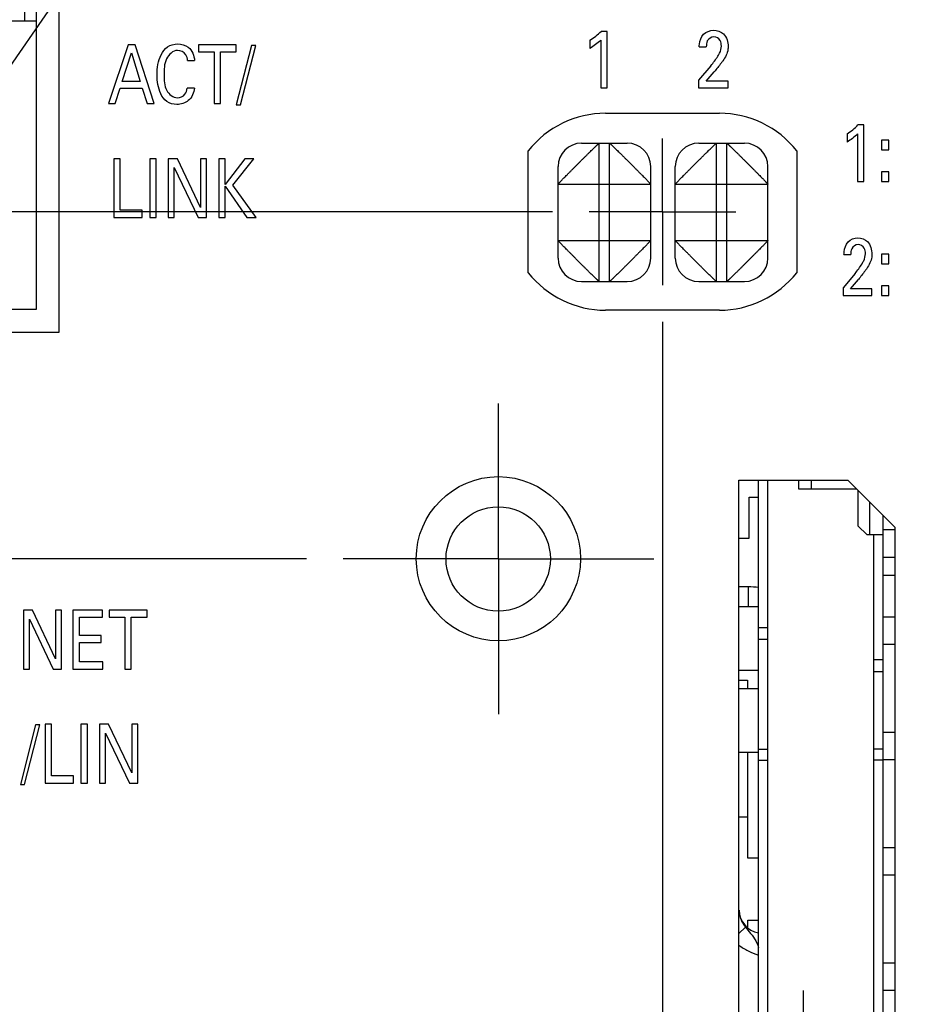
# Model space of a CAD drawing. Header units: inches. Extents: x 0 to 34, y 0 to 22.
# Tile 24 of 59: x 10.3 to 11.9, y 10.7 to 12.3. Entities that reach past the tile are written whole.
import ezdxf

# ---------------------------------------------------------------- set-up
doc = ezdxf.new("R2010")
doc.units = ezdxf.units.IN
doc.header["$LTSCALE"] = 1.87
doc.header["$MEASUREMENT"] = 0
doc.linetypes.add('CENTER', pattern=[0.6, 0.375, -0.075, 0.075, -0.075])
doc.layers.get('0').update_dxf_attribs({"linetype": 'CONTINUOUS'})
for name, color, linetype in [('02___PRT_ALL_AXES', 7, 'CONTINUOUS'), ('ARTWORK', 7, 'CONTINUOUS'), ('DETAIL', 7, 'CONTINUOUS'), ('DIMENSIONS', 7, 'CONTINUOUS'), ('ECAD_695487_01_43_SOT363_REV2', 7, 'CONTINUOUS'), ('ECAD_697560_01_77_C_145_BGA_FZJ', 7, 'CONTINUOUS'), ('ECAD_712622_01_16_R_2_0402_PKO_', 7, 'CONTINUOUS'), ('ECAD_712750_01_16_R_2_0402_PKO_', 7, 'CONTINUOUS'), ('ECAD_714436_01_16_R_2_0402_PKO_', 7, 'CONTINUOUS'), ('ECAD_733118_01_40_SOT363_REV2', 7, 'CONTINUOUS'), ('ECAD_R0603_SPARE_24_2_0603_PKO_', 7, 'CONTINUOUS'), ('THREAD', 7, 'CONTINUOUS')]:
    doc.layers.add(name, color=color, linetype=linetype)
doc.styles.get("Standard").update_dxf_attribs({"font": 'txt', "width": 0.8})
doc.dimstyles.new('DIMSTYLE_1', dxfattribs={"dimtxt": 0.125, "dimasz": 0.18, "dimexe": 0.125, "dimexo": 0.0625, "dimgap": 0.03125, "dimtad": 0, "dimtih": 1, "dimtoh": 1, "dimlfac": 0.5, "dimzin": 4, "dimdsep": 46, "dimtxsty": 'STANDARD', "dimblk": '_FILLED', "dimblk1": '_FILLED', "dimblk2": '_FILLED', "dimcen": 0.09, "dimadec": 0, "dimazin": 0, "dimtp": 0.01, "dimtm": 0.01, "dimtfac": 1, "dimtofl": 0, "dimtmove": 0, "dimatfit": 3, "dimldrblk": '_FILLED', "dimfxl": 1, "dimtolj": 1, "dimtzin": 4, "dimarcsym": 0})
doc.dimstyles.new('DIMSTYLE_2', dxfattribs={"dimtxt": 0.125, "dimasz": 0.18, "dimexe": 0.125, "dimexo": 0.0625, "dimgap": 0.03125, "dimtad": 0, "dimtih": 1, "dimtoh": 1, "dimlfac": 0.5, "dimzin": 4, "dimdsep": 46, "dimtxsty": 'STANDARD', "dimblk": '_FILLED', "dimblk1": '_FILLED', "dimblk2": '_FILLED', "dimcen": 0.09, "dimadec": 0, "dimazin": 0, "dimtp": 0.001, "dimtm": 0.001, "dimtfac": 1, "dimtofl": 0, "dimtmove": 0, "dimatfit": 3, "dimldrblk": '_FILLED', "dimfxl": 1, "dimtolj": 1, "dimtzin": 4, "dimarcsym": 0})
doc.dimstyles.get("Standard").update_dxf_attribs({"dimtxt": 0.125, "dimasz": 0.18, "dimexe": 0.125, "dimexo": 0.0625, "dimgap": 0.09, "dimtad": 0, "dimtih": 1, "dimtoh": 1, "dimdec": 3, "dimzin": 4, "dimdsep": 46, "dimtxsty": 'STANDARD', "dimblk": '_FILLED', "dimblk1": '_FILLED', "dimblk2": '_FILLED', "dimcen": 0.09, "dimadec": 0, "dimazin": 0, "dimtol": 1, "dimtp": 0.01, "dimtm": 0.01, "dimtfac": 1, "dimtdec": 3, "dimtofl": 0, "dimtmove": 0, "dimatfit": 3, "dimldrblk": '_FILLED', "dimfxl": 1, "dimtolj": 1, "dimtzin": 4, "dimarcsym": 0})

# ---------------------------------------------------------------- blocks, each defined once
blk = doc.blocks.new('*D32')
at = {"layer": 'DIMENSIONS', "color": 6, "linetype": 'CONTINUOUS'}
blk.add_line((10.8284, 11.422), (4.0538, 11.422), dxfattribs=at)
at = {"layer": 'DIMENSIONS', "color": 6, "linetype": 'CONTINUOUS', "insert": (3.9913, 11.4845), "char_height": 0.125, "width": 1.125, "attachment_point": 3, "line_spacing_factor": 0.9}
blk.add_mtext('1.72{\\Ftxt.shx;\\W1.000000;\\H0.125000; }[43.6]', dxfattribs=at)
blk = doc.blocks.new('_FILLED')
at = {"color": 0, "linetype": 'BYBLOCK'}
blk.add_solid([(0, 0), (-1, 0.1736), (-1, -0.1736)], dxfattribs=at)
blk = doc.blocks.new('*D38')
at = {"layer": 'DIMENSIONS', "color": 6, "linetype": 'CONTINUOUS'}
blk.add_line((11.2482, 12.014), (4.0538, 12.014), dxfattribs=at)
at = {"layer": 'DIMENSIONS', "color": 6, "linetype": 'CONTINUOUS', "insert": (3.9913, 12.0765), "char_height": 0.125, "width": 1.125, "attachment_point": 3, "line_spacing_factor": 0.9}
blk.add_mtext('2.01{\\Ftxt.shx;\\W1.000000;\\H0.125000; }[51.1]', dxfattribs=at)
blk = doc.blocks.new('*D39')
at = {"layer": 'DIMENSIONS', "color": 2, "linetype": 'CONTINUOUS'}
for p, q in [((10.8479, 13.361), (10.7504, 13.1732)), ((11.4633, 13.361), (10.8479, 13.361)), ((10.7504, 13.1732), (4.0538, 13.1732))]:
    blk.add_line(p, q, dxfattribs=at)
at = {"layer": 'DIMENSIONS', "color": 2, "linetype": 'CONTINUOUS', "insert": (3.9913, 13.2357), "char_height": 0.125, "width": 1.125, "attachment_point": 3, "line_spacing_factor": 0.9}
blk.add_mtext('2.69{\\Ftxt.shx;\\W1.000000;\\H0.125000; }[68.2]', dxfattribs=at)
blk = doc.blocks.new('*D44')
at = {"layer": 'DIMENSIONS', "color": 6, "linetype": 'CONTINUOUS'}
blk.add_line((11.4359, 11.8263), (11.4359, 7.3015), dxfattribs=at)
at = {"layer": 'DIMENSIONS', "color": 6, "linetype": 'CONTINUOUS', "insert": (11.3734, 7.239), "char_height": 0.125, "width": 1.125, "attachment_point": 3, "rotation": 90, "line_spacing_factor": 0.9}
blk.add_mtext('3.29{\\Ftxt.shx;\\W1.000000;\\H0.125000; }[83.4]', dxfattribs=at)
blk = doc.blocks.new('*D49')
at = {"layer": 'DIMENSIONS', "color": 2, "linetype": 'CONTINUOUS'}
blk.add_line((11.4359, 11.8263), (11.4359, 7.3015), dxfattribs=at)
at = {"layer": 'DIMENSIONS', "color": 2, "linetype": 'CONTINUOUS', "insert": (11.3734, 7.239), "char_height": 0.125, "width": 1.125, "attachment_point": 3, "rotation": 90, "line_spacing_factor": 0.9}
blk.add_mtext('3.29{\\Ftxt.shx;\\W1.000000;\\H0.125000; }[83.4]', dxfattribs=at)
blk = doc.blocks.new('*D51')
at = {"layer": 'DIMENSIONS', "color": 2, "linetype": 'CONTINUOUS'}
blk.add_line((10.8284, 11.422), (4.0538, 11.422), dxfattribs=at)
at = {"layer": 'DIMENSIONS', "color": 2, "linetype": 'CONTINUOUS', "insert": (3.9913, 11.4845), "char_height": 0.125, "width": 1.125, "attachment_point": 3, "line_spacing_factor": 0.9}
blk.add_mtext('1.72{\\Ftxt.shx;\\W1.000000;\\H0.125000; }[43.6]', dxfattribs=at)
blk = doc.blocks.new('*D52')
at = {"layer": 'DIMENSIONS', "color": 2, "linetype": 'CONTINUOUS'}
blk.add_line((11.2482, 12.014), (4.0538, 12.014), dxfattribs=at)
at = {"layer": 'DIMENSIONS', "color": 2, "linetype": 'CONTINUOUS', "insert": (3.9913, 12.0765), "char_height": 0.125, "width": 1.125, "attachment_point": 3, "line_spacing_factor": 0.9}
blk.add_mtext('2.01{\\Ftxt.shx;\\W1.000000;\\H0.125000; }[51.1]', dxfattribs=at)

msp = doc.modelspace()

# ---------------------------------------------------------------- linework, layer by layer
at = {"color": 3, "linetype": 'CONTINUOUS'}
for p, q in [((10.4059, 14.348), (10.4059, 11.808)), ((11.3388, 12.182), (11.5329, 12.182)), ((11.2069, 11.91), (11.2069, 12.118)), ((11.6649, 12.118), (11.6649, 11.91)), ((11.5329, 11.846), (11.3388, 11.846)), ((10.4059, 11.808), (9.2459, 11.808)), ((11.5659, 11.556), (11.7519, 11.556)), ((11.7519, 11.556), (11.8319, 11.476)), ((11.8319, 11.476), (11.8319, 9.644))]:
    msp.add_line(p, q, dxfattribs=at)
at = {"color": 7, "linetype": 'CONTINUOUS'}
for p, q in [((10.3682, 11.848), (10.3682, 14.308)), ((10.3482, 12.339), (10.3482, 12.717)), ((10.3682, 12.339), (10.2662, 12.339)), ((11.2977, 12.131), (11.3757, 12.131)), ((11.3277, 11.895), (11.3277, 12.131)), ((11.3457, 11.895), (11.3457, 12.131)), ((11.4977, 12.131), (11.5757, 12.131)), ((11.5277, 11.895), (11.5277, 12.131)), ((11.5457, 11.895), (11.5457, 12.131)), ((11.2577, 11.935), (11.2577, 12.091)), ((11.4157, 11.935), (11.4157, 12.091)), ((11.4577, 11.935), (11.4577, 12.091)), ((11.6157, 11.935), (11.6157, 12.091)), ((11.2577, 12.061), (11.4157, 12.061)), ((11.4577, 12.061), (11.6157, 12.061)), ((11.2577, 11.965), (11.4157, 11.965)), ((11.4577, 11.965), (11.6157, 11.965)), ((11.2977, 11.895), (11.3757, 11.895)), ((11.4977, 11.895), (11.5757, 11.895)), ((10.0282, 11.848), (10.3682, 11.848)), ((11.5822, 11.3738), (11.5659, 11.3738)), ((11.5822, 11.3738), (11.5822, 11.34)), ((11.5772, 10.7933), (11.566, 10.7827)), ((11.5772, 10.7933), (11.5838, 10.7854))]:
    msp.add_line(p, q, dxfattribs=at)
at = {"color": 6, "linetype": 'CONTINUOUS'}
for p, q in [((11.5997, 9.564), (11.5997, 11.556)), ((11.6154, 9.564), (11.6154, 11.556)), ((11.668, 11.556), (11.668, 11.5413)), ((11.6902, 11.5413), (11.6902, 11.556)), ((11.668, 11.5413), (11.7666, 11.5413)), ((11.769, 11.5389), (11.769, 11.4783)), ((11.7887, 11.5192), (11.7887, 11.4625)), ((11.8123, 9.6244), (11.8123, 11.4955)), ((11.7847, 11.4625), (11.769, 11.4783)), ((11.8123, 11.4625), (11.7847, 11.4625)), ((11.7965, 9.6515), (11.7965, 11.4625)), ((11.8123, 11.3228), (11.8319, 11.3228)), ((11.6154, 11.3041), (11.5997, 11.3041)), ((11.5997, 11.2845), (11.6154, 11.2845)), ((11.8319, 11.2755), (11.8123, 11.2755)), ((11.8123, 11.2494), (11.7965, 11.2494)), ((11.7965, 11.2298), (11.8123, 11.2298)), ((11.8123, 11.1259), (11.8319, 11.1259)), ((11.5997, 11.0972), (11.6154, 11.0972)), ((11.7965, 11.0976), (11.8123, 11.0976)), ((11.6154, 11.0776), (11.5997, 11.0776)), ((11.8123, 11.078), (11.7965, 11.078)), ((11.8319, 11.0787), (11.8123, 11.0787)), ((11.8123, 10.9291), (11.8319, 10.9291)), ((11.8319, 10.8818), (11.8123, 10.8818)), ((11.8123, 10.7322), (11.8319, 10.7322)), ((11.8319, 10.685), (11.8123, 10.685))]:
    msp.add_line(p, q, dxfattribs=at)
at = {"color": 3, "linetype": 'CONTINUOUS'}
for centre, start, end in [((11.3388, 12.014), 90, 141.7534), ((11.5329, 12.014), 38.2466, 90), ((11.3388, 12.014), 218.2466, 270), ((11.5329, 12.014), 270, 321.7534)]:
    msp.add_arc(centre, 0.168, start, end, dxfattribs=at)
at = {"color": 7, "linetype": 'CONTINUOUS'}
for centre, radius, start, end in [((11.2977, 12.091), 0.04, 90, 180), ((11.3757, 12.091), 0.04, 0, 90), ((11.4977, 12.091), 0.04, 90, 180), ((11.5757, 12.091), 0.04, 0, 90), ((11.2977, 11.935), 0.04, 180, 270), ((11.3757, 11.935), 0.04, 270, 360), ((11.4977, 11.935), 0.04, 180, 270), ((11.5757, 11.935), 0.04, 270, 360), ((11.5821, 11.2169), 0.1569, 83.5102, 89.9817), ((11.6061, 10.8226), 0.0394, 180, 260.4773)]:
    msp.add_arc(centre, radius, start, end, dxfattribs=at)
for points, knots in [([(11.2577, 12.061), (11.2577, 12.061), (11.2577, 12.061), (11.2577, 12.0611), (11.2578, 12.0612), (11.2579, 12.0613), (11.2581, 12.0615), (11.2584, 12.0619), (11.2587, 12.0623), (11.2592, 12.0627), (11.2597, 12.0633), (11.2603, 12.0639), (11.261, 12.0646), (11.2618, 12.0654), (11.2626, 12.0663), (11.2639, 12.0676), (11.2656, 12.0694), (11.2679, 12.0717), (11.2704, 12.0743), (11.2726, 12.0766), (11.2744, 12.0785), (11.2759, 12.08), (11.2775, 12.0815), (11.279, 12.0831), (11.2806, 12.0847), (11.2822, 12.0863), (11.2839, 12.0879), (11.2861, 12.0901), (11.2889, 12.093), (11.2923, 12.0964), (11.2957, 12.0998), (11.2985, 12.1026), (11.3007, 12.1048), (11.3024, 12.1064), (11.304, 12.108), (11.3056, 12.1096), (11.3071, 12.1112), (11.3086, 12.1127), (11.3101, 12.1142), (11.3121, 12.1161), (11.3143, 12.1183), (11.3169, 12.1208), (11.3193, 12.123), (11.3211, 12.1248), (11.3223, 12.126), (11.3232, 12.1269), (11.324, 12.1276), (11.3247, 12.1283), (11.3254, 12.1289), (11.3259, 12.1295), (11.3264, 12.1299), (11.3268, 12.1302), (11.327, 12.1304), (11.3272, 12.1306), (11.3273, 12.1307), (11.3274, 12.1308), (11.3275, 12.1309), (11.3276, 12.1309), (11.3276, 12.1309), (11.3277, 12.131), (11.3277, 12.131), (11.3277, 12.131), (11.3277, 12.131)], [0, 0, 0, 0, 0.0005, 0.001227, 0.002203, 0.003441, 0.006722, 0.011105, 0.016613, 0.023264, 0.031052, 0.039955, 0.049951, 0.061016, 0.07313, 0.086266, 0.1155, 0.148499, 0.184988, 0.224471, 0.245162, 0.266399, 0.288136, 0.31034, 0.33298, 0.356023, 0.379434, 0.403172, 0.451362, 0.500067, 0.548763, 0.596947, 0.620689, 0.644116, 0.66718, 0.689843, 0.712067, 0.733814, 0.755044, 0.775713, 0.815119, 0.851537, 0.88451, 0.913757, 0.92691, 0.939043, 0.950135, 0.960167, 0.969121, 0.97698, 0.983726, 0.989339, 0.991713, 0.993795, 0.995582, 0.997071, 0.998259, 0.999143, 0.999471, 0.999722, 0.999898, 1, 1, 1, 1]), ([(11.3457, 12.131), (11.3457, 12.131), (11.3457, 12.131), (11.3458, 12.1309), (11.3459, 12.1309), (11.346, 12.1308), (11.3463, 12.1306), (11.3466, 12.1303), (11.347, 12.1299), (11.3475, 12.1295), (11.348, 12.1289), (11.3487, 12.1283), (11.3494, 12.1276), (11.3502, 12.1269), (11.351, 12.126), (11.3523, 12.1248), (11.3541, 12.123), (11.3564, 12.1208), (11.359, 12.1183), (11.3613, 12.1161), (11.3633, 12.1142), (11.3647, 12.1127), (11.3663, 12.1112), (11.3678, 12.1096), (11.3694, 12.108), (11.371, 12.1064), (11.3726, 12.1048), (11.3749, 12.1026), (11.3777, 12.0998), (11.3811, 12.0964), (11.3845, 12.093), (11.3873, 12.0901), (11.3895, 12.0879), (11.3911, 12.0863), (11.3928, 12.0847), (11.3944, 12.0831), (11.3959, 12.0815), (11.3974, 12.08), (11.3989, 12.0785), (11.4008, 12.0766), (11.403, 12.0743), (11.4055, 12.0717), (11.4078, 12.0694), (11.4095, 12.0676), (11.4108, 12.0663), (11.4116, 12.0654), (11.4123, 12.0646), (11.413, 12.0639), (11.4136, 12.0633), (11.4142, 12.0627), (11.4146, 12.0622), (11.415, 12.0619), (11.4152, 12.0616), (11.4153, 12.0615), (11.4154, 12.0613), (11.4155, 12.0612), (11.4156, 12.0611), (11.4156, 12.0611), (11.4157, 12.061), (11.4157, 12.061), (11.4157, 12.061), (11.4157, 12.061), (11.4157, 12.061)], [0, 0, 0, 0, 0.0005, 0.001227, 0.002203, 0.003441, 0.006722, 0.011105, 0.016613, 0.023264, 0.031052, 0.039955, 0.049951, 0.061016, 0.07313, 0.086266, 0.1155, 0.148499, 0.184988, 0.224471, 0.245162, 0.266399, 0.288136, 0.31034, 0.33298, 0.356023, 0.379434, 0.403172, 0.451362, 0.500067, 0.548763, 0.596947, 0.620689, 0.644116, 0.66718, 0.689843, 0.712067, 0.733814, 0.755044, 0.775713, 0.815119, 0.851537, 0.88451, 0.913757, 0.92691, 0.939043, 0.950135, 0.960167, 0.969121, 0.97698, 0.983726, 0.989339, 0.991713, 0.993795, 0.995582, 0.997071, 0.998259, 0.999143, 0.999471, 0.999722, 0.999898, 1, 1, 1, 1]), ([(11.4577, 12.061), (11.4577, 12.061), (11.4577, 12.061), (11.4577, 12.0611), (11.4578, 12.0612), (11.4579, 12.0613), (11.4581, 12.0615), (11.4584, 12.0619), (11.4587, 12.0623), (11.4592, 12.0627), (11.4597, 12.0633), (11.4603, 12.0639), (11.461, 12.0646), (11.4618, 12.0654), (11.4626, 12.0663), (11.4639, 12.0676), (11.4656, 12.0694), (11.4679, 12.0717), (11.4704, 12.0743), (11.4726, 12.0766), (11.4744, 12.0785), (11.4759, 12.08), (11.4775, 12.0815), (11.479, 12.0831), (11.4806, 12.0847), (11.4822, 12.0863), (11.4839, 12.0879), (11.4861, 12.0901), (11.4889, 12.093), (11.4923, 12.0964), (11.4957, 12.0998), (11.4985, 12.1026), (11.5007, 12.1048), (11.5024, 12.1064), (11.504, 12.108), (11.5056, 12.1096), (11.5071, 12.1112), (11.5086, 12.1127), (11.5101, 12.1142), (11.5121, 12.1161), (11.5143, 12.1183), (11.5169, 12.1208), (11.5193, 12.123), (11.5211, 12.1248), (11.5223, 12.126), (11.5232, 12.1269), (11.524, 12.1276), (11.5247, 12.1283), (11.5254, 12.1289), (11.5259, 12.1295), (11.5264, 12.1299), (11.5268, 12.1302), (11.527, 12.1304), (11.5272, 12.1306), (11.5273, 12.1307), (11.5274, 12.1308), (11.5275, 12.1309), (11.5276, 12.1309), (11.5276, 12.1309), (11.5277, 12.131), (11.5277, 12.131), (11.5277, 12.131), (11.5277, 12.131)], [0, 0, 0, 0, 0.0005, 0.001227, 0.002203, 0.003441, 0.006722, 0.011105, 0.016613, 0.023264, 0.031052, 0.039955, 0.049951, 0.061016, 0.07313, 0.086266, 0.1155, 0.148499, 0.184988, 0.224471, 0.245162, 0.266399, 0.288136, 0.31034, 0.33298, 0.356023, 0.379434, 0.403172, 0.451362, 0.500067, 0.548763, 0.596947, 0.620689, 0.644116, 0.66718, 0.689843, 0.712067, 0.733814, 0.755044, 0.775713, 0.815119, 0.851537, 0.88451, 0.913757, 0.92691, 0.939043, 0.950135, 0.960167, 0.969121, 0.97698, 0.983726, 0.989339, 0.991713, 0.993795, 0.995582, 0.997071, 0.998259, 0.999143, 0.999471, 0.999722, 0.999898, 1, 1, 1, 1]), ([(11.5457, 12.131), (11.5457, 12.131), (11.5457, 12.131), (11.5457, 12.131), (11.5457, 12.1309), (11.5458, 12.1309), (11.5458, 12.1309), (11.5459, 12.1308), (11.546, 12.1307), (11.5462, 12.1306), (11.5463, 12.1304), (11.5466, 12.1302), (11.5469, 12.1299), (11.5474, 12.1295), (11.548, 12.1289), (11.5486, 12.1283), (11.5494, 12.1276), (11.5502, 12.1269), (11.551, 12.126), (11.5523, 12.1248), (11.5541, 12.123), (11.5564, 12.1208), (11.559, 12.1183), (11.5613, 12.1161), (11.5632, 12.1142), (11.5647, 12.1127), (11.5662, 12.1112), (11.5678, 12.1096), (11.5694, 12.108), (11.571, 12.1064), (11.5726, 12.1048), (11.5749, 12.1026), (11.5777, 12.0998), (11.5811, 12.0964), (11.5845, 12.093), (11.5873, 12.0901), (11.5895, 12.0879), (11.5911, 12.0863), (11.5928, 12.0847), (11.5944, 12.0831), (11.5959, 12.0815), (11.5974, 12.08), (11.5989, 12.0785), (11.6008, 12.0766), (11.603, 12.0743), (11.6055, 12.0717), (11.6078, 12.0694), (11.6095, 12.0676), (11.6108, 12.0663), (11.6116, 12.0654), (11.6123, 12.0646), (11.613, 12.0639), (11.6136, 12.0633), (11.6142, 12.0627), (11.6146, 12.0623), (11.615, 12.0619), (11.6153, 12.0615), (11.6155, 12.0613), (11.6156, 12.0612), (11.6156, 12.0611), (11.6157, 12.061), (11.6157, 12.061), (11.6157, 12.061)], [0, 0, 0, 0, 0.000102, 0.000278, 0.000529, 0.000857, 0.001741, 0.002929, 0.004418, 0.006205, 0.008287, 0.010661, 0.016274, 0.02302, 0.030879, 0.039833, 0.049865, 0.060957, 0.07309, 0.086243, 0.11549, 0.148463, 0.184881, 0.224287, 0.244956, 0.266186, 0.287933, 0.310157, 0.33282, 0.355884, 0.379311, 0.403053, 0.451237, 0.499933, 0.548638, 0.596828, 0.620566, 0.643977, 0.66702, 0.68966, 0.711864, 0.733601, 0.754838, 0.775529, 0.815012, 0.851501, 0.8845, 0.913734, 0.92687, 0.938984, 0.950049, 0.960045, 0.968948, 0.976736, 0.983387, 0.988895, 0.993278, 0.996559, 0.997797, 0.998773, 0.9995, 1, 1, 1, 1]), ([(11.3277, 11.895), (11.3277, 11.895), (11.3276, 11.895), (11.3276, 11.895), (11.3275, 11.8951), (11.3273, 11.8952), (11.3271, 11.8954), (11.3268, 11.8957), (11.3264, 11.896), (11.3259, 11.8965), (11.3253, 11.897), (11.3247, 11.8976), (11.324, 11.8983), (11.3232, 11.8991), (11.3224, 11.8999), (11.3211, 11.9012), (11.3193, 11.9029), (11.3169, 11.9052), (11.3143, 11.9076), (11.312, 11.9098), (11.3101, 11.9117), (11.3086, 11.9132), (11.3071, 11.9147), (11.3056, 11.9163), (11.304, 11.9179), (11.3024, 11.9195), (11.3007, 11.9211), (11.2985, 11.9234), (11.2957, 11.9262), (11.2922, 11.9295), (11.2889, 11.9329), (11.2861, 11.9358), (11.2839, 11.938), (11.2822, 11.9397), (11.2806, 11.9413), (11.279, 11.9429), (11.2775, 11.9444), (11.2759, 11.9459), (11.2744, 11.9474), (11.2726, 11.9493), (11.2704, 11.9516), (11.2679, 11.9542), (11.2656, 11.9566), (11.2639, 11.9583), (11.2626, 11.9596), (11.2618, 11.9605), (11.261, 11.9613), (11.2603, 11.962), (11.2597, 11.9626), (11.2592, 11.9632), (11.2587, 11.9637), (11.2584, 11.9641), (11.2582, 11.9643), (11.2581, 11.9645), (11.2579, 11.9646), (11.2579, 11.9647), (11.2578, 11.9648), (11.2577, 11.9649), (11.2577, 11.9649), (11.2577, 11.9649), (11.2577, 11.965), (11.2577, 11.965), (11.2577, 11.965)], [0, 0, 0, 0, 0.0005, 0.001227, 0.002203, 0.003441, 0.006722, 0.011105, 0.016613, 0.023264, 0.031052, 0.039955, 0.049951, 0.061016, 0.07313, 0.086266, 0.1155, 0.148499, 0.184988, 0.224471, 0.245162, 0.266399, 0.288136, 0.31034, 0.33298, 0.356023, 0.379434, 0.403172, 0.451362, 0.500067, 0.548763, 0.596947, 0.620689, 0.644116, 0.66718, 0.689843, 0.712067, 0.733814, 0.755044, 0.775713, 0.815119, 0.851537, 0.88451, 0.913757, 0.92691, 0.939043, 0.950135, 0.960167, 0.969121, 0.97698, 0.983726, 0.989339, 0.991713, 0.993795, 0.995582, 0.997071, 0.998259, 0.999143, 0.999471, 0.999722, 0.999898, 1, 1, 1, 1]), ([(11.4157, 11.965), (11.4157, 11.965), (11.4157, 11.965), (11.4157, 11.9649), (11.4157, 11.9649), (11.4156, 11.9649), (11.4156, 11.9648), (11.4155, 11.9647), (11.4154, 11.9646), (11.4153, 11.9645), (11.4152, 11.9643), (11.415, 11.9641), (11.4146, 11.9637), (11.4142, 11.9632), (11.4136, 11.9626), (11.413, 11.962), (11.4123, 11.9613), (11.4116, 11.9605), (11.4108, 11.9596), (11.4095, 11.9583), (11.4078, 11.9566), (11.4055, 11.9542), (11.403, 11.9516), (11.4008, 11.9493), (11.3989, 11.9474), (11.3974, 11.9459), (11.3959, 11.9444), (11.3944, 11.9429), (11.3928, 11.9413), (11.3911, 11.9397), (11.3895, 11.938), (11.3873, 11.9358), (11.3845, 11.9329), (11.3811, 11.9295), (11.3777, 11.9262), (11.3749, 11.9234), (11.3726, 11.9211), (11.371, 11.9195), (11.3694, 11.9179), (11.3678, 11.9163), (11.3663, 11.9147), (11.3647, 11.9132), (11.3633, 11.9117), (11.3613, 11.9098), (11.359, 11.9076), (11.3564, 11.9052), (11.3541, 11.9029), (11.3523, 11.9012), (11.351, 11.8999), (11.3502, 11.8991), (11.3494, 11.8983), (11.3487, 11.8976), (11.348, 11.897), (11.3475, 11.8965), (11.347, 11.896), (11.3466, 11.8957), (11.3463, 11.8954), (11.346, 11.8952), (11.3459, 11.8951), (11.3458, 11.895), (11.3457, 11.895), (11.3457, 11.895), (11.3457, 11.895)], [0, 0, 0, 0, 0.000102, 0.000278, 0.000529, 0.000857, 0.001741, 0.002929, 0.004418, 0.006205, 0.008287, 0.010661, 0.016274, 0.02302, 0.030879, 0.039833, 0.049865, 0.060957, 0.07309, 0.086243, 0.11549, 0.148463, 0.184881, 0.224287, 0.244956, 0.266186, 0.287933, 0.310157, 0.33282, 0.355884, 0.379311, 0.403053, 0.451237, 0.499933, 0.548638, 0.596828, 0.620566, 0.643977, 0.66702, 0.68966, 0.711864, 0.733601, 0.754838, 0.775529, 0.815012, 0.851501, 0.8845, 0.913734, 0.92687, 0.938984, 0.950049, 0.960045, 0.968948, 0.976736, 0.983387, 0.988895, 0.993278, 0.996559, 0.997797, 0.998773, 0.9995, 1, 1, 1, 1]), ([(11.5277, 11.895), (11.5277, 11.895), (11.5276, 11.895), (11.5276, 11.895), (11.5275, 11.8951), (11.5273, 11.8952), (11.5271, 11.8954), (11.5268, 11.8957), (11.5264, 11.896), (11.5259, 11.8965), (11.5253, 11.897), (11.5247, 11.8976), (11.524, 11.8983), (11.5232, 11.8991), (11.5224, 11.8999), (11.5211, 11.9012), (11.5193, 11.9029), (11.5169, 11.9052), (11.5143, 11.9076), (11.512, 11.9098), (11.5101, 11.9117), (11.5086, 11.9132), (11.5071, 11.9147), (11.5056, 11.9163), (11.504, 11.9179), (11.5024, 11.9195), (11.5007, 11.9211), (11.4985, 11.9234), (11.4957, 11.9262), (11.4922, 11.9295), (11.4889, 11.9329), (11.4861, 11.9358), (11.4839, 11.938), (11.4822, 11.9397), (11.4806, 11.9413), (11.479, 11.9429), (11.4775, 11.9444), (11.4759, 11.9459), (11.4744, 11.9474), (11.4726, 11.9493), (11.4704, 11.9516), (11.4679, 11.9542), (11.4656, 11.9566), (11.4639, 11.9583), (11.4626, 11.9596), (11.4618, 11.9605), (11.461, 11.9613), (11.4603, 11.962), (11.4597, 11.9626), (11.4592, 11.9632), (11.4587, 11.9637), (11.4584, 11.9641), (11.4582, 11.9643), (11.4581, 11.9645), (11.4579, 11.9646), (11.4579, 11.9647), (11.4578, 11.9648), (11.4577, 11.9649), (11.4577, 11.9649), (11.4577, 11.9649), (11.4577, 11.965), (11.4577, 11.965), (11.4577, 11.965)], [0, 0, 0, 0, 0.0005, 0.001227, 0.002203, 0.003441, 0.006722, 0.011105, 0.016613, 0.023264, 0.031052, 0.039955, 0.049951, 0.061016, 0.07313, 0.086266, 0.1155, 0.148499, 0.184988, 0.224471, 0.245162, 0.266399, 0.288136, 0.31034, 0.33298, 0.356023, 0.379434, 0.403172, 0.451362, 0.500067, 0.548763, 0.596947, 0.620689, 0.644116, 0.66718, 0.689843, 0.712067, 0.733814, 0.755044, 0.775713, 0.815119, 0.851537, 0.88451, 0.913757, 0.92691, 0.939043, 0.950135, 0.960167, 0.969121, 0.97698, 0.983726, 0.989339, 0.991713, 0.993795, 0.995582, 0.997071, 0.998259, 0.999143, 0.999471, 0.999722, 0.999898, 1, 1, 1, 1]), ([(11.6157, 11.965), (11.6157, 11.9649), (11.6157, 11.9649), (11.6156, 11.9648), (11.6156, 11.9648), (11.6155, 11.9646), (11.6153, 11.9644), (11.615, 11.9641), (11.6146, 11.9637), (11.6142, 11.9632), (11.6136, 11.9626), (11.613, 11.962), (11.6123, 11.9613), (11.6116, 11.9605), (11.6108, 11.9596), (11.6095, 11.9583), (11.6078, 11.9566), (11.6055, 11.9542), (11.603, 11.9516), (11.6008, 11.9493), (11.5989, 11.9474), (11.5974, 11.9459), (11.5959, 11.9444), (11.5944, 11.9428), (11.5928, 11.9413), (11.5911, 11.9397), (11.5895, 11.938), (11.5873, 11.9358), (11.5845, 11.9329), (11.5811, 11.9295), (11.5777, 11.9261), (11.5749, 11.9234), (11.5726, 11.9211), (11.571, 11.9195), (11.5694, 11.9179), (11.5678, 11.9163), (11.5662, 11.9147), (11.5647, 11.9132), (11.5632, 11.9117), (11.5613, 11.9099), (11.559, 11.9076), (11.5564, 11.9051), (11.5541, 11.9029), (11.5523, 11.9011), (11.551, 11.8999), (11.5502, 11.8991), (11.5494, 11.8983), (11.5486, 11.8976), (11.548, 11.897), (11.5474, 11.8965), (11.5469, 11.896), (11.5466, 11.8957), (11.5463, 11.8955), (11.5462, 11.8953), (11.546, 11.8952), (11.5459, 11.8951), (11.5458, 11.8951), (11.5458, 11.895), (11.5457, 11.895), (11.5457, 11.895), (11.5457, 11.895), (11.5457, 11.895), (11.5457, 11.895)], [0, 0, 0, 0, 0.0005, 0.001227, 0.002203, 0.003441, 0.006722, 0.011105, 0.016613, 0.023264, 0.031052, 0.039955, 0.049951, 0.061016, 0.07313, 0.086266, 0.1155, 0.148499, 0.184988, 0.224471, 0.245162, 0.266399, 0.288136, 0.31034, 0.33298, 0.356023, 0.379434, 0.403172, 0.451362, 0.500067, 0.548763, 0.596947, 0.620689, 0.644116, 0.66718, 0.689843, 0.712067, 0.733814, 0.755044, 0.775713, 0.815119, 0.851537, 0.88451, 0.913757, 0.92691, 0.939043, 0.950135, 0.960167, 0.969121, 0.97698, 0.983726, 0.989339, 0.991713, 0.993795, 0.995582, 0.997071, 0.998259, 0.999143, 0.999471, 0.999722, 0.999898, 1, 1, 1, 1]), ([(11.5698, 10.8057), (11.5703, 10.8046), (11.5723, 10.8002), (11.5751, 10.7962), (11.5772, 10.7933)], [0, 0, 0, 0, 0.253625, 1, 1, 1, 1]), ([(11.5838, 10.7854), (11.5871, 10.7816), (11.5936, 10.7734), (11.5978, 10.7638), (11.5997, 10.7588)], [0, 0, 0, 0, 0.486111, 1, 1, 1, 1]), ([(11.5658, 10.7629), (11.5708, 10.759), (11.5818, 10.7523), (11.5937, 10.7478), (11.5997, 10.7457)], [0, 0, 0, 0, 0.499907, 1, 1, 1, 1])]:
    msp.add_open_spline(points, degree=3, knots=knots, dxfattribs=at)
msp.add_open_spline([(11.5667, 10.8216), (11.5667, 10.8162), (11.5678, 10.8107), (11.5698, 10.8057)], degree=3, dxfattribs=at)
at = {"layer": '02___PRT_ALL_AXES', "color": 7, "linetype": 'CENTER'}
for p, q in [((11.4359, 12.014), (11.4359, 12.1392)), ((11.4359, 12.014), (11.3107, 12.014)), ((11.4359, 12.014), (11.4359, 11.8888)), ((11.4359, 12.014), (11.5611, 12.014)), ((11.1559, 11.422), (11.1559, 11.687)), ((11.1559, 11.422), (10.8909, 11.422)), ((11.1559, 11.422), (11.1559, 11.157)), ((11.1559, 11.422), (11.4209, 11.422)), ((11.6763, 10.56), (11.6763, 10.6852))]:
    msp.add_line(p, q, dxfattribs=at)
at = {"layer": '02___PRT_ALL_AXES', "color": 3, "linetype": 'CONTINUOUS'}
msp.add_line((11.5659, 9.564), (11.5659, 11.556), dxfattribs=at)
msp.add_circle((11.1559, 11.422), 0.14, dxfattribs=at)
at = {"layer": 'ARTWORK', "color": 3, "linetype": 'CONTINUOUS'}
for p, q in [((11.3415, 12.3218), (11.3313, 12.3218)), ((11.3415, 12.2256), (11.3415, 12.3218)), ((10.5244, 12.2989), (10.4907, 12.1986)), ((10.5363, 12.2989), (10.5244, 12.2989)), ((10.5688, 12.1986), (10.5363, 12.2989)), ((10.6441, 12.2989), (10.6441, 12.2871)), ((10.7089, 12.2989), (10.6441, 12.2989)), ((10.7347, 12.2977), (10.7087, 12.1963)), ((10.7089, 12.2871), (10.7089, 12.2989)), ((10.716, 12.1963), (10.7419, 12.2977)), ((10.7419, 12.2977), (10.7347, 12.2977)), ((11.312, 12.3067), (11.312, 12.2928)), ((11.3305, 12.3067), (11.3305, 12.2256)), ((10.5143, 12.236), (10.5299, 12.2852)), ((10.5299, 12.2852), (10.5447, 12.236)), ((10.6441, 12.2871), (10.671, 12.2871)), ((10.671, 12.2871), (10.671, 12.1986)), ((10.682, 12.1986), (10.682, 12.2871)), ((10.682, 12.2871), (10.7089, 12.2871)), ((11.4986, 12.2956), (11.5106, 12.2956)), ((10.6258, 12.2718), (10.6376, 12.2718)), ((11.5182, 12.263), (11.4974, 12.2383)), ((11.5102, 12.2366), (11.5241, 12.2526)), ((10.5447, 12.236), (10.5143, 12.236)), ((11.4974, 12.2383), (11.4974, 12.2256)), ((11.5479, 12.2366), (11.5102, 12.2366)), ((11.5479, 12.2256), (11.5479, 12.2366)), ((10.5021, 12.1986), (10.5108, 12.2247)), ((10.5108, 12.2247), (10.548, 12.2247)), ((10.548, 12.2247), (10.5566, 12.1986)), ((10.6374, 12.225), (10.6252, 12.225)), ((11.3305, 12.2256), (11.3415, 12.2256)), ((11.4974, 12.2256), (11.5479, 12.2256)), ((10.4907, 12.1986), (10.5021, 12.1986)), ((10.5566, 12.1986), (10.5688, 12.1986)), ((10.671, 12.1986), (10.682, 12.1986)), ((10.7087, 12.1963), (10.716, 12.1963)), ((11.7507, 12.1468), (11.7507, 12.1329)), ((11.7685, 12.1468), (11.7685, 12.0657)), ((11.7792, 12.162), (11.7693, 12.162)), ((11.7792, 12.0657), (11.7792, 12.162)), ((11.8094, 12.1362), (11.8094, 12.1198)), ((11.8218, 12.1362), (11.8094, 12.1362)), ((11.8218, 12.1198), (11.8218, 12.1362)), ((11.8094, 12.1198), (11.8218, 12.1198)), ((10.5, 12.1045), (10.5, 12.0041)), ((10.511, 12.1045), (10.5, 12.1045)), ((10.511, 12.0165), (10.511, 12.1045)), ((10.5612, 12.1045), (10.5612, 12.0041)), ((10.5723, 12.1045), (10.5612, 12.1045)), ((10.5723, 12.0041), (10.5723, 12.1045)), ((10.5929, 12.1045), (10.5929, 12.0041)), ((10.6083, 12.1045), (10.5929, 12.1045)), ((10.6478, 12.0215), (10.6083, 12.1045)), ((10.6478, 12.1045), (10.6478, 12.0215)), ((10.658, 12.1045), (10.6478, 12.1045)), ((10.658, 12.0041), (10.658, 12.1045)), ((10.6791, 12.1045), (10.6791, 12.0041)), ((10.6901, 12.1045), (10.6791, 12.1045)), ((10.6901, 12.0606), (10.6901, 12.1045)), ((10.7235, 12.1045), (10.6901, 12.0606)), ((10.7029, 12.0596), (10.7388, 12.1045)), ((10.7388, 12.1045), (10.7235, 12.1045)), ((10.603, 12.0041), (10.603, 12.0893)), ((10.603, 12.0893), (10.6438, 12.0041)), ((11.8094, 12.0821), (11.8094, 12.0657)), ((11.8218, 12.0821), (11.8094, 12.0821)), ((11.8218, 12.0657), (11.8218, 12.0821)), ((11.7685, 12.0657), (11.7792, 12.0657)), ((11.8094, 12.0657), (11.8218, 12.0657)), ((10.6901, 12.0041), (10.6901, 12.0574)), ((10.6901, 12.0574), (10.7271, 12.0041)), ((10.7427, 12.0041), (10.7029, 12.0596)), ((10.5483, 12.0165), (10.511, 12.0165)), ((10.5483, 12.0041), (10.5483, 12.0165)), ((10.5, 12.0041), (10.5483, 12.0041)), ((10.5612, 12.0041), (10.5723, 12.0041)), ((10.5929, 12.0041), (10.603, 12.0041)), ((10.6438, 12.0041), (10.658, 12.0041)), ((10.6791, 12.0041), (10.6901, 12.0041)), ((10.7271, 12.0041), (10.7427, 12.0041)), ((11.7454, 11.9412), (11.7571, 11.9412)), ((11.8094, 11.9418), (11.8094, 11.9254)), ((11.8218, 11.9418), (11.8094, 11.9418)), ((11.8218, 11.9254), (11.8218, 11.9418)), ((11.8094, 11.9254), (11.8218, 11.9254)), ((11.7644, 11.9087), (11.7443, 11.884)), ((11.7567, 11.8823), (11.7701, 11.8983)), ((11.7443, 11.884), (11.7443, 11.8713)), ((11.7932, 11.8823), (11.7567, 11.8823)), ((11.7932, 11.8713), (11.7932, 11.8823)), ((11.8094, 11.8877), (11.8094, 11.8713)), ((11.8218, 11.8877), (11.8094, 11.8877)), ((11.8218, 11.8713), (11.8218, 11.8877)), ((11.7443, 11.8713), (11.7932, 11.8713)), ((11.8094, 11.8713), (11.8218, 11.8713)), ((10.3458, 11.334), (10.3458, 11.2336)), ((10.3612, 11.334), (10.3458, 11.334)), ((10.4007, 11.251), (10.3612, 11.334)), ((10.4007, 11.334), (10.4007, 11.251)), ((10.4109, 11.334), (10.4007, 11.334)), ((10.4109, 11.2336), (10.4109, 11.334)), ((10.4301, 11.334), (10.4301, 11.2336)), ((10.4804, 11.334), (10.4301, 11.334)), ((10.4804, 11.3222), (10.4804, 11.334)), ((10.4919, 11.334), (10.4919, 11.3222)), ((10.5567, 11.334), (10.4919, 11.334)), ((10.5567, 11.3222), (10.5567, 11.334)), ((10.3559, 11.2336), (10.3559, 11.3189)), ((10.3559, 11.3189), (10.3967, 11.2336)), ((10.4412, 11.2909), (10.4412, 11.3222)), ((10.4412, 11.3222), (10.4804, 11.3222)), ((10.4919, 11.3222), (10.5188, 11.3222)), ((10.5188, 11.3222), (10.5188, 11.2336)), ((10.5298, 11.2336), (10.5298, 11.3222)), ((10.5298, 11.3222), (10.5567, 11.3222)), ((10.4785, 11.2909), (10.4412, 11.2909)), ((10.4785, 11.2792), (10.4785, 11.2909)), ((10.4412, 11.2459), (10.4412, 11.2792)), ((10.4412, 11.2792), (10.4785, 11.2792)), ((10.4813, 11.2459), (10.4412, 11.2459)), ((10.4813, 11.2336), (10.4813, 11.2459)), ((10.3458, 11.2336), (10.3559, 11.2336)), ((10.3967, 11.2336), (10.4109, 11.2336)), ((10.4301, 11.2336), (10.4813, 11.2336)), ((10.5188, 11.2336), (10.5298, 11.2336)), ((10.3665, 11.1383), (10.3405, 11.037)), ((10.3478, 11.037), (10.3737, 11.1383)), ((10.3737, 11.1383), (10.3665, 11.1383)), ((10.3827, 11.1396), (10.3827, 11.0392)), ((10.3937, 11.1396), (10.3827, 11.1396)), ((10.3937, 11.0516), (10.3937, 11.1396)), ((10.4439, 11.1396), (10.4439, 11.0392)), ((10.455, 11.1396), (10.4439, 11.1396)), ((10.455, 11.0392), (10.455, 11.1396)), ((10.4756, 11.1396), (10.4756, 11.0392)), ((10.491, 11.1396), (10.4756, 11.1396)), ((10.5304, 11.0566), (10.491, 11.1396)), ((10.5304, 11.1396), (10.5304, 11.0566)), ((10.5407, 11.1396), (10.5304, 11.1396)), ((10.5407, 11.0392), (10.5407, 11.1396)), ((10.4857, 11.0392), (10.4857, 11.1244)), ((10.4857, 11.1244), (10.5264, 11.0392)), ((10.3827, 11.0392), (10.431, 11.0392)), ((10.431, 11.0516), (10.3937, 11.0516)), ((10.431, 11.0392), (10.431, 11.0516)), ((10.4439, 11.0392), (10.455, 11.0392)), ((10.4756, 11.0392), (10.4857, 11.0392)), ((10.5264, 11.0392), (10.5407, 11.0392)), ((10.3405, 11.037), (10.3478, 11.037))]:
    msp.add_line(p, q, dxfattribs=at)
for points in [[(11.312, 12.3067), (11.3189, 12.3111), (11.3256, 12.316), (11.3313, 12.3218)], [(11.5059, 12.3167), (11.5102, 12.3211), (11.5169, 12.3236), (11.5231, 12.3236)], [(11.3305, 12.3067), (11.3251, 12.3012), (11.3187, 12.2966), (11.312, 12.2928)], [(11.5182, 12.263), (11.5226, 12.2683), (11.5269, 12.2737), (11.5305, 12.2796)], [(10.6083, 12.2084), (10.6131, 12.2084), (10.6184, 12.2106), (10.6213, 12.2144)], [(10.6213, 12.2144), (10.6236, 12.2174), (10.6247, 12.2213), (10.6252, 12.225)], [(11.7507, 12.1468), (11.7574, 12.1512), (11.7638, 12.1561), (11.7693, 12.162)], [(11.7685, 12.1468), (11.7633, 12.1413), (11.7572, 12.1367), (11.7507, 12.1329)], [(11.7525, 11.9624), (11.7566, 11.9668), (11.7632, 11.9693), (11.7692, 11.9693)], [(11.7644, 11.9087), (11.7687, 11.914), (11.7729, 11.9194), (11.7763, 11.9252)]]:
    msp.add_open_spline(points, degree=3, dxfattribs=at)
for points, knots in [([(11.4986, 12.2956), (11.4986, 12.297), (11.4988, 12.3045), (11.5017, 12.3123), (11.5059, 12.3167)], [0, 0, 0, 0, 0.189614, 1, 1, 1, 1]), ([(11.5231, 12.3236), (11.5291, 12.3236), (11.5439, 12.3187), (11.5477, 12.3033), (11.5477, 12.2956)], [0, 0, 0, 0, 0.438182, 1, 1, 1, 1]), ([(10.5738, 12.2476), (10.5738, 12.2593), (10.5761, 12.2772), (10.5904, 12.297), (10.6028, 12.3003), (10.6089, 12.3003)], [0, 0, 0, 0, 0.497625, 0.739393, 1, 1, 1, 1]), ([(10.6089, 12.3003), (10.6152, 12.3003), (10.631, 12.2963), (10.6371, 12.2802), (10.6376, 12.2718)], [0, 0, 0, 0, 0.429664, 1, 1, 1, 1]), ([(11.5236, 12.3124), (11.5192, 12.3124), (11.5109, 12.307), (11.5106, 12.2989), (11.5106, 12.2956)], [0, 0, 0, 0, 0.572983, 1, 1, 1, 1]), ([(11.5363, 12.2967), (11.5363, 12.3), (11.5355, 12.3078), (11.5277, 12.3124), (11.5236, 12.3124)], [0, 0, 0, 0, 0.445665, 1, 1, 1, 1]), ([(10.6084, 12.2892), (10.6006, 12.2892), (10.5854, 12.2741), (10.5857, 12.2569), (10.5857, 12.2478)], [0, 0, 0, 0, 0.463632, 1, 1, 1, 1]), ([(10.6258, 12.2718), (10.6253, 12.2753), (10.6236, 12.2845), (10.6138, 12.2892), (10.6084, 12.2892)], [0, 0, 0, 0, 0.393733, 1, 1, 1, 1]), ([(11.5305, 12.2796), (11.5315, 12.2813), (11.5345, 12.2865), (11.5363, 12.2926), (11.5363, 12.2967)], [0, 0, 0, 0, 0.324633, 1, 1, 1, 1]), ([(11.5477, 12.2956), (11.5477, 12.2941), (11.5476, 12.2854), (11.5427, 12.2775), (11.5388, 12.2715)], [0, 0, 0, 0, 0.173079, 1, 1, 1, 1]), ([(11.5388, 12.2715), (11.5378, 12.2701), (11.533, 12.2638), (11.5281, 12.2575), (11.5241, 12.2526)], [0, 0, 0, 0, 0.208632, 1, 1, 1, 1]), ([(10.6074, 12.197), (10.6015, 12.197), (10.5894, 12.2003), (10.5758, 12.2195), (10.5738, 12.2366), (10.5738, 12.2476)], [0, 0, 0, 0, 0.265354, 0.5085, 1, 1, 1, 1]), ([(10.5857, 12.2478), (10.5857, 12.2387), (10.5853, 12.2215), (10.601, 12.2084), (10.6083, 12.2084)], [0, 0, 0, 0, 0.550783, 1, 1, 1, 1]), ([(10.6374, 12.225), (10.6368, 12.2171), (10.63, 12.2016), (10.6143, 12.197), (10.6074, 12.197)], [0, 0, 0, 0, 0.53587, 1, 1, 1, 1]), ([(11.7454, 11.9412), (11.7455, 11.9427), (11.7457, 11.9501), (11.7484, 11.9579), (11.7525, 11.9624)], [0, 0, 0, 0, 0.190403, 1, 1, 1, 1]), ([(11.7692, 11.9693), (11.775, 11.9693), (11.7895, 11.9642), (11.793, 11.9489), (11.793, 11.9412)], [0, 0, 0, 0, 0.431842, 1, 1, 1, 1]), ([(11.7696, 11.9581), (11.7653, 11.9581), (11.7573, 11.9525), (11.7571, 11.9445), (11.7571, 11.9412)], [0, 0, 0, 0, 0.567292, 1, 1, 1, 1]), ([(11.782, 11.9423), (11.782, 11.9456), (11.7813, 11.9533), (11.7736, 11.9581), (11.7696, 11.9581)], [0, 0, 0, 0, 0.451569, 1, 1, 1, 1]), ([(11.7763, 11.9252), (11.7773, 11.9269), (11.7802, 11.9322), (11.782, 11.9383), (11.782, 11.9423)], [0, 0, 0, 0, 0.323317, 1, 1, 1, 1]), ([(11.793, 11.9412), (11.793, 11.9397), (11.7928, 11.9311), (11.7881, 11.9232), (11.7843, 11.9172)], [0, 0, 0, 0, 0.173783, 1, 1, 1, 1]), ([(11.7843, 11.9172), (11.7834, 11.9158), (11.7787, 11.9095), (11.774, 11.9031), (11.7701, 11.8983)], [0, 0, 0, 0, 0.208623, 1, 1, 1, 1])]:
    msp.add_open_spline(points, degree=3, knots=knots, dxfattribs=at)
at = {"layer": 'ECAD_695487_01_43_SOT363_REV2', "color": 7, "linetype": 'CONTINUOUS'}
for p, q in [((11.5817, 10.981), (11.5667, 10.981)), ((11.5817, 10.911), (11.5817, 10.981)), ((11.5997, 10.911), (11.5817, 10.911)), ((11.5817, 10.7925), (11.5817, 10.805)), ((11.5817, 10.805), (11.5997, 10.805))]:
    msp.add_line(p, q, dxfattribs=at)
at = {"layer": 'ECAD_697560_01_77_C_145_BGA_FZJ', "color": 7, "linetype": 'CONTINUOUS'}
for p, q in [((11.5667, 11.2147), (11.5806, 11.2147)), ((11.5806, 11.2147), (11.5806, 11.2)), ((11.5806, 11.092), (11.5806, 10.981))]:
    msp.add_line(p, q, dxfattribs=at)
at = {"layer": 'ECAD_712622_01_16_R_2_0402_PKO_', "color": 7, "linetype": 'CONTINUOUS'}
for p, q in [((11.5997, 11.34), (11.5667, 11.34)), ((11.5667, 11.232), (11.5997, 11.232))]:
    msp.add_line(p, q, dxfattribs=at)
at = {"layer": 'ECAD_712750_01_16_R_2_0402_PKO_', "color": 7, "linetype": 'CONTINUOUS'}
for p, q in [((11.5997, 11.2), (11.5667, 11.2)), ((11.5667, 11.092), (11.5997, 11.092))]:
    msp.add_line(p, q, dxfattribs=at)
at = {"layer": 'ECAD_714436_01_16_R_2_0402_PKO_', "color": 7, "linetype": 'CONTINUOUS'}
for p, q in [((11.8123, 11.472), (11.8319, 11.472)), ((11.8319, 11.424), (11.8123, 11.424))]:
    msp.add_line(p, q, dxfattribs=at)
at = {"layer": 'ECAD_733118_01_40_SOT363_REV2', "color": 7, "linetype": 'CONTINUOUS'}
for p, q in [((11.5837, 11.4569), (11.5837, 11.527)), ((11.5837, 11.527), (11.5997, 11.527)), ((11.5667, 11.4569), (11.5837, 11.4569))]:
    msp.add_line(p, q, dxfattribs=at)
at = {"layer": 'ECAD_R0603_SPARE_24_2_0603_PKO_', "color": 7, "linetype": 'CONTINUOUS'}
msp.add_line((11.8123, 11.394), (11.8319, 11.394), dxfattribs=at)
at = {"layer": 'THREAD', "color": 7, "linetype": 'CONTINUOUS'}
msp.add_circle((11.1556, 11.4216), 0.089, dxfattribs=at)

# ---------------------------------------------------------------- dimensions: what is measured, and where the dimension line sits
at = {"layer": 'DIMENSIONS', "color": 2, "linetype": 'CONTINUOUS'}
for feature_location, offset, dtype, origin, dimstyle, picture, middle in [((11.4633, 13.361), (-7.4095, -0.1877), 0, (11.5258, 7.9897), 'DIMSTYLE_1', '*D39', (3.4288, 13.1732)), ((11.2482, 12.014), (-7.1943, 0), 0, (11.3107, 7.9897), 'DIMSTYLE_2', '*D52', (3.4288, 12.014)), ((11.4359, 11.8263), (0, -4.5248), 1, (4.8653, 11.8888), 'DIMSTYLE_2', '*D49', (11.4359, 6.6765)), ((10.8284, 11.422), (-6.7745, 0), 0, (10.8909, 7.9897), 'DIMSTYLE_2', '*D51', (3.4288, 11.422))]:
    dim = msp.add_ordinate_dim(feature_location=feature_location, offset=offset, dtype=dtype, origin=origin, dimstyle=dimstyle, dxfattribs=at)
    dim.commit()
    dim.dimension.update_dxf_attribs({"geometry": picture, "text_midpoint": middle})
at = {"layer": 'DIMENSIONS', "color": 6, "linetype": 'CONTINUOUS'}
for feature_location, offset, dtype, origin, picture, middle in [((11.2482, 12.014), (-7.1943, 0), 0, (11.3107, 7.9897), '*D38', (3.4288, 12.014)), ((11.4359, 11.8263), (0, -4.5248), 1, (4.8653, 11.8888), '*D44', (11.4359, 6.6765)), ((10.8284, 11.422), (-6.7745, 0), 0, (10.8909, 7.9897), '*D32', (3.4288, 11.422))]:
    dim = msp.add_ordinate_dim(feature_location=feature_location, offset=offset, dtype=dtype, origin=origin, dimstyle='DIMSTYLE_1', dxfattribs=at)
    dim.commit()
    dim.dimension.update_dxf_attribs({"geometry": picture, "text_midpoint": middle})

# ---------------------------------------------------------------- leaders
at = {"layer": 'DETAIL', "color": 2, "linetype": 'CONTINUOUS'}
msp.add_leader([(9.7671, 11.4566), (12.6796, 15.677), (12.8596, 15.677)], dimstyle='STANDARD', override={"dimtad": 0}, dxfattribs=at)

doc.saveas('drawing.dxf')
